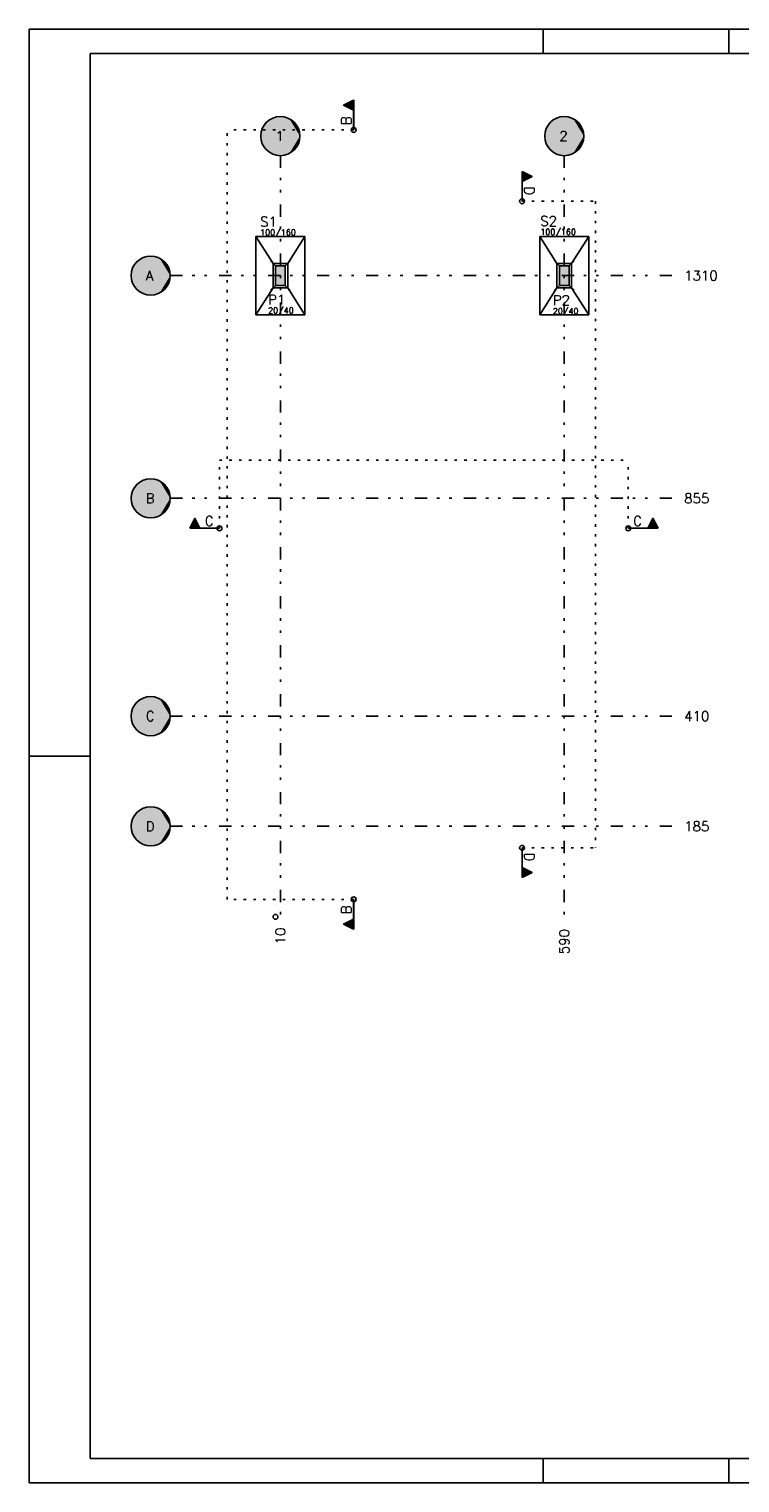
# Model space of a CAD drawing. Extents: x 0 to 84.1, y 0 to 59.4.
# Tile 1 of 5: x 0 to 29, y 0 to 59.4. Entities that reach past the tile are written whole.
import ezdxf

# ---------------------------------------------------------------- set-up
doc = ezdxf.new("R2010")
doc.units = 0
doc.header["$MEASUREMENT"] = 0
doc.linetypes.add('ESTILO_TQS_0002', pattern=[0.4, 0.1, -0.3])
doc.linetypes.add('ESTILO_TQS_0004', pattern=[2, 0.5, -0.4, 0.1, -0.4, 0.1, -0.5])
for name, color, linetype in [('1', 1, 'CONTINUOUS'), ('2', 2, 'CONTINUOUS'), ('3', 3, 'CONTINUOUS'), ('6', 6, 'CONTINUOUS'), ('9', 9, 'CONTINUOUS')]:
    doc.layers.add(name, color=color, linetype=linetype)
doc.styles.get("Standard").update_dxf_attribs({"font": 'ROMANS.SHX'})

msp = doc.modelspace()

# ---------------------------------------------------------------- linework, layer by layer
at = {"layer": '1', "linetype": 'ESTILO_TQS_0004'}
for p, q in [((10.26838, 54.22773), (10.26838, 23.202388)), ((21.86838, 54.22773), (21.86838, 23.202388)), ((5.76838, 49.32773), (26.36838, 49.32773)), ((5.76838, 40.22773), (26.36838, 40.22773)), ((5.76838, 31.32773), (26.36838, 31.32773)), ((5.76838, 26.82773), (26.36838, 26.82773))]:
    msp.add_line(p, q, dxfattribs=at)
at = {"layer": '1', "linetype": 'Continuous'}
for p, q in [((10.06838, 49.72773), (9.86838, 49.92773)), ((10.46838, 49.72773), (10.66838, 49.92773)), ((21.66838, 49.72773), (21.46838, 49.92773)), ((22.06838, 49.72773), (22.26838, 49.92773)), ((10.26838, 49.32773), (10.26838, 49.32773)), ((10.26838, 49.32773), (10.26838, 49.32773)), ((21.86838, 49.32773), (21.86838, 49.32773)), ((21.86838, 49.32773), (21.86838, 49.32773)), ((10.06838, 48.92773), (9.86838, 48.72773)), ((10.46838, 48.92773), (10.66838, 48.72773)), ((21.66838, 48.92773), (21.46838, 48.72773)), ((22.06838, 48.92773), (22.26838, 48.72773))]:
    msp.add_line(p, q, dxfattribs=at)
for points in [[(11.26838, 50.92773), (9.26838, 50.92773)], [(9.26838, 50.92773), (9.26838, 47.72773)], [(9.96838, 49.82773), (9.26838, 50.92773)], [(10.56838, 49.82773), (11.26838, 50.92773)], [(11.26838, 47.72773), (11.26838, 50.92773)], [(22.86838, 50.92773), (20.86838, 50.92773)], [(20.86838, 50.92773), (20.86838, 47.72773)], [(21.56838, 49.82773), (20.86838, 50.92773)], [(22.16838, 49.82773), (22.86838, 50.92773)], [(22.86838, 47.72773), (22.86838, 50.92773)], [(9.96838, 48.82773), (10.56838, 48.82773), (10.56838, 49.82773), (9.96838, 49.82773), (9.96838, 48.82773)], [(21.56838, 48.82773), (22.16838, 48.82773), (22.16838, 49.82773), (21.56838, 49.82773), (21.56838, 48.82773)], [(9.96838, 48.82773), (9.26838, 47.72773)], [(10.56838, 48.82773), (11.26838, 47.72773)], [(21.56838, 48.82773), (20.86838, 47.72773)], [(22.16838, 48.82773), (22.86838, 47.72773)], [(9.26838, 47.72773), (11.26838, 47.72773)], [(20.86838, 47.72773), (22.86838, 47.72773)]]:
    msp.add_lwpolyline(points, dxfattribs=at)
for centre in [(13.264417, 55.280246), (20.144365, 52.366309), (7.782052, 39.002417), (24.484036, 39.002417), (20.144365, 25.948792), (13.264417, 23.841217), (10.06838, 23.12773), (10.06838, 23.12773), (10.06838, 23.12773)]:
    msp.add_circle(centre, 0.1, dxfattribs=at)
at = {"layer": '2', "linetype": 'Continuous'}
for p, q in [((84.100006, 59.400002), (0, 59.400002)), ((0, 59.400002), (0, 0)), ((21, 59.400002), (21, 58.400002)), ((28.600006, 58.400002), (28.600006, 59.400002)), ((0, 29.700001), (0.5, 29.700001)), ((0.5, 29.700001), (1.5, 29.700001)), ((1.5, 29.700001), (2.5, 29.700001)), ((21, 1), (21, 0)), ((28.600006, 0), (28.600006, 1)), ((0, 0), (84.100006, 0))]:
    msp.add_line(p, q, dxfattribs=at)
msp.add_lwpolyline([(83.100006, 1), (2.5, 1), (2.5, 58.400002), (83.100006, 58.400002), (83.100006, 1)], dxfattribs=at)
for centre in [(10.26838, 55.02773), (21.86838, 55.02773), (4.96838, 49.32773), (4.96838, 40.22773), (4.96838, 31.32773), (4.96838, 26.82773)]:
    msp.add_circle(centre, 0.8, dxfattribs=at)
at = {"layer": '3', "linetype": 'Continuous'}
for p, q in [((13.264417, 56.496201), (12.849585, 56.288785)), ((13.262679, 56.49338), (12.853487, 56.288785)), ((13.136777, 56.430428), (13.136777, 56.147142)), ((13.168687, 56.446383), (13.168687, 56.131186)), ((13.200597, 56.462338), (13.200597, 56.115231)), ((13.232507, 56.478294), (13.232507, 56.099275)), ((13.262678, 56.49338), (13.262678, 55.280246)), ((13.264417, 55.280246), (13.264417, 56.496201)), ((12.849585, 56.288785), (13.262679, 56.082238)), ((12.853489, 56.288785), (13.262678, 56.084189)), ((12.881495, 56.302789), (12.881495, 56.274782)), ((12.913405, 56.318744), (12.913405, 56.258827)), ((12.945316, 56.334699), (12.945316, 56.242872)), ((12.977226, 56.350653), (12.977226, 56.226917)), ((13.009136, 56.366607), (13.009136, 56.210962)), ((13.041235, 56.382658), (13.041048, 56.195006)), ((13.072957, 56.398516), (13.072957, 56.179052)), ((13.104866, 56.414471), (13.104866, 56.163097)), ((20.144365, 52.366309), (20.144365, 53.582264)), ((20.144365, 53.582264), (20.559197, 53.374849)), ((20.146103, 53.579443), (20.555295, 53.374849)), ((20.146104, 53.579443), (20.146104, 52.366309)), ((20.176275, 53.564357), (20.176275, 53.185338)), ((20.208185, 53.548401), (20.208185, 53.201294)), ((20.240095, 53.532446), (20.240095, 53.217249)), ((20.272005, 53.516491), (20.272005, 53.233205)), ((20.303916, 53.500534), (20.303916, 53.249161)), ((20.335826, 53.484579), (20.335826, 53.265116)), ((20.367547, 53.468721), (20.367734, 53.28107)), ((20.559197, 53.374849), (20.146103, 53.168302)), ((20.555294, 53.374849), (20.146104, 53.170253)), ((20.399646, 53.45267), (20.399646, 53.297025)), ((20.431556, 53.436716), (20.431556, 53.31298)), ((20.463466, 53.420762), (20.463466, 53.328935)), ((20.495377, 53.404807), (20.495377, 53.34489)), ((20.527287, 53.388852), (20.527287, 53.360845)), ((6.566097, 39.002417), (6.773513, 39.417249)), ((6.568918, 39.004155), (6.773513, 39.413347)), ((6.679641, 39.225599), (6.867292, 39.225786)), ((6.695691, 39.257698), (6.851336, 39.257698)), ((6.711645, 39.289608), (6.835381, 39.289608)), ((6.727599, 39.321518), (6.819426, 39.321518)), ((6.743555, 39.353429), (6.803471, 39.353429)), ((6.75951, 39.385339), (6.787517, 39.385339)), ((6.773513, 39.417249), (6.98006, 39.004155)), ((6.773513, 39.413346), (6.978109, 39.004156)), ((25.492575, 39.417249), (25.286028, 39.004155)), ((25.492575, 39.413346), (25.287979, 39.004156)), ((25.586448, 39.225599), (25.398796, 39.225786)), ((25.570397, 39.257698), (25.414752, 39.257698)), ((25.554443, 39.289608), (25.430707, 39.289608)), ((25.538489, 39.321518), (25.446662, 39.321518)), ((25.522534, 39.353429), (25.462617, 39.353429)), ((25.506579, 39.385339), (25.478572, 39.385339)), ((25.699991, 39.002417), (25.492575, 39.417249)), ((25.69717, 39.004155), (25.492575, 39.413347)), ((7.782052, 39.002417), (6.566097, 39.002417)), ((6.568918, 39.004156), (7.782052, 39.004156)), ((6.584004, 39.034327), (6.963023, 39.034327)), ((6.59996, 39.066237), (6.947068, 39.066237)), ((6.615915, 39.098147), (6.931112, 39.098147)), ((6.63187, 39.130057), (6.915157, 39.130057)), ((6.647827, 39.161968), (6.899201, 39.161968)), ((6.663782, 39.193878), (6.883246, 39.193878)), ((25.69717, 39.004156), (24.484036, 39.004156)), ((24.484036, 39.002417), (25.699991, 39.002417)), ((25.682084, 39.034327), (25.303065, 39.034327)), ((25.666128, 39.066237), (25.319021, 39.066237)), ((25.650173, 39.098147), (25.334976, 39.098147)), ((25.634218, 39.130057), (25.350932, 39.130057)), ((25.618261, 39.161968), (25.366887, 39.161968)), ((25.602306, 39.193878), (25.382842, 39.193878)), ((20.144365, 25.948792), (20.144365, 24.732837)), ((20.146104, 24.735658), (20.146104, 25.948792)), ((20.559197, 24.940253), (20.146103, 25.1468)), ((20.555294, 24.940253), (20.146104, 25.144849)), ((20.176275, 24.750744), (20.176275, 25.129763)), ((20.208185, 24.7667), (20.208185, 25.113807)), ((20.240095, 24.782655), (20.240095, 25.097852)), ((20.272005, 24.79861), (20.272005, 25.081897)), ((20.303916, 24.814567), (20.303916, 25.065941)), ((20.335826, 24.830522), (20.335826, 25.049986)), ((20.367547, 24.84638), (20.367734, 25.034032)), ((20.399646, 24.862431), (20.399646, 25.018076)), ((20.431556, 24.878385), (20.431556, 25.002121)), ((20.463466, 24.894339), (20.463466, 24.986166)), ((20.495377, 24.910294), (20.495377, 24.970211)), ((20.527287, 24.926249), (20.527287, 24.954256)), ((20.144365, 24.732837), (20.559197, 24.940253)), ((20.146103, 24.735658), (20.555295, 24.940253)), ((13.262678, 22.628083), (13.262678, 23.841217)), ((13.264417, 23.841217), (13.264417, 22.625262)), ((12.849585, 22.832678), (13.262679, 23.039225)), ((13.264417, 22.625262), (12.849585, 22.832678)), ((13.262679, 22.628083), (12.853487, 22.832678)), ((12.853489, 22.832678), (13.262678, 23.037274)), ((12.881495, 22.818675), (12.881495, 22.846682)), ((12.913405, 22.80272), (12.913405, 22.862636)), ((12.945316, 22.786764), (12.945316, 22.878591)), ((12.977226, 22.77081), (12.977226, 22.894546)), ((13.009136, 22.754856), (13.009136, 22.910501)), ((13.041235, 22.738806), (13.041048, 22.926457)), ((13.072957, 22.722947), (13.072957, 22.942411)), ((13.104866, 22.706992), (13.104866, 22.958366)), ((13.136777, 22.691035), (13.136777, 22.974322)), ((13.168687, 22.67508), (13.168687, 22.990277)), ((13.200597, 22.659125), (13.200597, 23.006233)), ((13.232507, 22.643169), (13.232507, 23.022188))]:
    msp.add_line(p, q, dxfattribs=at)
at = {"layer": '3', "linetype": 'ESTILO_TQS_0002'}
for p, q in [((8.090303, 23.841217), (8.090303, 55.280246)), ((13.264417, 55.280246), (8.090303, 55.280246)), ((20.144365, 52.366309), (23.146355, 52.366309)), ((23.146355, 52.366309), (23.146355, 25.948792)), ((7.782052, 41.786081), (24.484036, 41.786081)), ((7.782052, 39.002417), (7.782052, 41.786081)), ((24.484036, 39.002417), (24.484036, 41.786081)), ((20.144365, 25.948792), (23.146355, 25.948792)), ((13.264417, 23.841217), (8.090303, 23.841217))]:
    msp.add_line(p, q, dxfattribs=at)
at = {"layer": '3', "linetype": 'Continuous'}
for points in [[(13.262678, 56.49338), (12.853489, 56.288785), (13.262678, 56.084189), (13.262678, 56.49338)], [(20.146104, 53.579443), (20.555294, 53.374849), (20.146104, 53.170253), (20.146104, 53.579443)], [(6.568918, 39.004156), (6.773513, 39.413346), (6.978109, 39.004156), (6.568918, 39.004156)], [(25.69717, 39.004156), (25.492575, 39.413346), (25.287979, 39.004156), (25.69717, 39.004156)], [(20.146104, 24.735658), (20.555294, 24.940253), (20.146104, 25.144849), (20.146104, 24.735658)], [(13.262678, 22.628083), (12.853489, 22.832678), (13.262678, 23.037274), (13.262678, 22.628083)]]:
    msp.add_lwpolyline(points, dxfattribs=at)
at = {"layer": '6', "linetype": 'Continuous'}
for points in [[(10.06838, 48.92773), (10.46838, 48.92773), (10.46838, 49.72773), (10.06838, 49.72773), (10.06838, 48.92773)], [(21.66838, 48.92773), (22.06838, 48.92773), (22.06838, 49.72773), (21.66838, 49.72773), (21.66838, 48.92773)]]:
    msp.add_lwpolyline(points, dxfattribs=at)
at = {"layer": '9', "linetype": 'Continuous'}
for points in [[(11.06838, 55.02773), (9.498046, 55.243567), (9.475831, 55.136663)], [(11.06838, 55.02773), (9.534611, 55.346451), (9.498046, 55.243567)], [(11.06838, 55.02773), (9.584844, 55.443397), (9.534611, 55.346451)], [(11.06838, 55.02773), (9.647811, 55.5326), (9.584844, 55.443397)], [(11.06838, 55.02773), (9.722337, 55.612399), (9.647811, 55.5326)], [(11.06838, 55.02773), (9.807036, 55.681306), (9.722337, 55.612399)], [(11.06838, 55.02773), (9.900328, 55.738038), (9.807036, 55.681306)], [(11.06838, 55.02773), (10.000476, 55.781539), (9.900328, 55.738038)], [(11.06838, 55.02773), (10.105615, 55.810997), (10.000476, 55.781539)], [(11.06838, 55.02773), (10.213786, 55.825865), (10.105615, 55.810997)], [(11.06838, 55.02773), (10.322974, 55.825865), (10.213786, 55.825865)], [(11.06838, 55.02773), (10.431145, 55.810997), (10.322974, 55.825865)], [(11.06838, 55.02773), (10.536284, 55.781539), (10.431145, 55.810997)], [(11.06838, 55.02773), (10.636432, 55.738038), (10.536284, 55.781539)], [(11.06838, 55.02773), (10.729724, 55.681306), (10.636432, 55.738038)], [(11.06838, 55.02773), (10.814423, 55.612399), (10.729724, 55.681306)], [(11.06838, 55.02773), (10.888949, 55.5326), (10.814423, 55.612399)], [(11.06838, 55.02773), (10.951916, 55.443397), (10.888949, 55.5326)], [(11.06838, 55.02773), (11.002149, 55.346451), (10.951916, 55.443397)], [(11.06838, 55.02773), (11.038714, 55.243567), (11.002149, 55.346451)], [(11.06838, 55.02773), (11.060929, 55.136663), (11.038714, 55.243567)], [(22.66838, 55.02773), (21.098046, 55.243567), (21.075831, 55.136663)], [(22.66838, 55.02773), (21.134611, 55.346451), (21.098046, 55.243567)], [(22.66838, 55.02773), (21.184844, 55.443397), (21.134611, 55.346451)], [(22.66838, 55.02773), (21.247811, 55.5326), (21.184844, 55.443397)], [(22.66838, 55.02773), (21.322337, 55.612399), (21.247811, 55.5326)], [(22.66838, 55.02773), (21.407036, 55.681306), (21.322337, 55.612399)], [(22.66838, 55.02773), (21.500328, 55.738038), (21.407036, 55.681306)], [(22.66838, 55.02773), (21.600476, 55.781539), (21.500328, 55.738038)], [(22.66838, 55.02773), (21.705615, 55.810997), (21.600476, 55.781539)], [(22.66838, 55.02773), (21.813786, 55.825865), (21.705615, 55.810997)], [(22.66838, 55.02773), (21.922974, 55.825865), (21.813786, 55.825865)], [(22.66838, 55.02773), (22.031145, 55.810997), (21.922974, 55.825865)], [(22.66838, 55.02773), (22.136284, 55.781539), (22.031145, 55.810997)], [(22.66838, 55.02773), (22.236432, 55.738038), (22.136284, 55.781539)], [(22.66838, 55.02773), (22.329724, 55.681306), (22.236432, 55.738038)], [(22.66838, 55.02773), (22.414423, 55.612399), (22.329724, 55.681306)], [(22.66838, 55.02773), (22.488949, 55.5326), (22.414423, 55.612399)], [(22.66838, 55.02773), (22.551916, 55.443397), (22.488949, 55.5326)], [(22.66838, 55.02773), (22.602149, 55.346451), (22.551916, 55.443397)], [(22.66838, 55.02773), (22.638714, 55.243567), (22.602149, 55.346451)], [(22.66838, 55.02773), (22.660929, 55.136663), (22.638714, 55.243567)], [(11.06838, 55.02773), (9.475831, 55.136663), (9.46838, 55.02773)], [(11.06838, 55.02773), (9.46838, 55.02773), (9.475831, 54.918797)], [(11.06838, 55.02773), (9.475831, 54.918797), (9.498046, 54.811893)], [(11.06838, 55.02773), (9.498046, 54.811893), (9.534611, 54.709009)], [(11.06838, 55.02773), (9.534611, 54.709009), (9.584844, 54.612063)], [(11.06838, 55.02773), (9.584844, 54.612063), (9.647811, 54.52286)], [(11.06838, 55.02773), (9.647811, 54.52286), (9.722337, 54.443061)], [(11.06838, 55.02773), (9.722337, 54.443061), (9.807036, 54.374154)], [(11.06838, 55.02773), (9.807036, 54.374154), (9.900328, 54.317422)], [(11.06838, 55.02773), (9.900328, 54.317422), (10.000476, 54.273921)], [(11.06838, 55.02773), (10.000476, 54.273921), (10.105615, 54.244463)], [(11.06838, 55.02773), (10.105615, 54.244463), (10.213786, 54.229595)], [(11.06838, 55.02773), (10.213786, 54.229595), (10.322974, 54.229595)], [(11.06838, 55.02773), (10.322974, 54.229595), (10.431145, 54.244463)], [(11.06838, 55.02773), (10.431145, 54.244463), (10.536284, 54.273921)], [(11.06838, 55.02773), (10.536284, 54.273921), (10.636432, 54.317422)], [(11.06838, 55.02773), (10.636432, 54.317422), (10.729724, 54.374154)], [(11.06838, 55.02773), (10.729724, 54.374154), (10.814423, 54.443061)], [(11.06838, 55.02773), (10.814423, 54.443061), (10.888949, 54.52286)], [(11.06838, 55.02773), (10.888949, 54.52286), (10.951916, 54.612063)], [(11.06838, 55.02773), (10.951916, 54.612063), (11.002149, 54.709009)], [(11.06838, 55.02773), (11.002149, 54.709009), (11.038714, 54.811893)], [(11.06838, 55.02773), (11.038714, 54.811893), (11.060929, 54.918797)], [(11.06838, 55.02773), (11.060929, 54.918797), (11.06838, 55.02773)], [(22.66838, 55.02773), (21.075831, 55.136663), (21.06838, 55.02773)], [(22.66838, 55.02773), (21.06838, 55.02773), (21.075831, 54.918797)], [(22.66838, 55.02773), (21.075831, 54.918797), (21.098046, 54.811893)], [(22.66838, 55.02773), (21.098046, 54.811893), (21.134611, 54.709009)], [(22.66838, 55.02773), (21.134611, 54.709009), (21.184844, 54.612063)], [(22.66838, 55.02773), (21.184844, 54.612063), (21.247811, 54.52286)], [(22.66838, 55.02773), (21.247811, 54.52286), (21.322337, 54.443061)], [(22.66838, 55.02773), (21.322337, 54.443061), (21.407036, 54.374154)], [(22.66838, 55.02773), (21.407036, 54.374154), (21.500328, 54.317422)], [(22.66838, 55.02773), (21.500328, 54.317422), (21.600476, 54.273921)], [(22.66838, 55.02773), (21.600476, 54.273921), (21.705615, 54.244463)], [(22.66838, 55.02773), (21.705615, 54.244463), (21.813786, 54.229595)], [(22.66838, 55.02773), (21.813786, 54.229595), (21.922974, 54.229595)], [(22.66838, 55.02773), (21.922974, 54.229595), (22.031145, 54.244463)], [(22.66838, 55.02773), (22.031145, 54.244463), (22.136284, 54.273921)], [(22.66838, 55.02773), (22.136284, 54.273921), (22.236432, 54.317422)], [(22.66838, 55.02773), (22.236432, 54.317422), (22.329724, 54.374154)], [(22.66838, 55.02773), (22.329724, 54.374154), (22.414423, 54.443061)], [(22.66838, 55.02773), (22.414423, 54.443061), (22.488949, 54.52286)], [(22.66838, 55.02773), (22.488949, 54.52286), (22.551916, 54.612063)], [(22.66838, 55.02773), (22.551916, 54.612063), (22.602149, 54.709009)], [(22.66838, 55.02773), (22.602149, 54.709009), (22.638714, 54.811893)], [(22.66838, 55.02773), (22.638714, 54.811893), (22.660929, 54.918797)], [(22.66838, 55.02773), (22.660929, 54.918797), (22.66838, 55.02773)], [(5.76838, 49.32773), (4.422337, 49.912399), (4.347811, 49.8326)], [(5.76838, 49.32773), (4.507036, 49.981306), (4.422337, 49.912399)], [(5.76838, 49.32773), (4.600328, 50.038038), (4.507036, 49.981306)], [(5.76838, 49.32773), (4.700476, 50.081539), (4.600328, 50.038038)], [(5.76838, 49.32773), (4.805615, 50.110997), (4.700476, 50.081539)], [(5.76838, 49.32773), (4.913786, 50.125865), (4.805615, 50.110997)], [(5.76838, 49.32773), (5.022974, 50.125865), (4.913786, 50.125865)], [(5.76838, 49.32773), (5.131145, 50.110997), (5.022974, 50.125865)], [(5.76838, 49.32773), (5.236284, 50.081539), (5.131145, 50.110997)], [(5.76838, 49.32773), (5.336432, 50.038038), (5.236284, 50.081539)], [(5.76838, 49.32773), (5.429724, 49.981306), (5.336432, 50.038038)], [(5.76838, 49.32773), (5.514423, 49.912399), (5.429724, 49.981306)], [(5.76838, 49.32773), (5.588949, 49.8326), (5.514423, 49.912399)], [(5.76838, 49.32773), (4.175831, 49.436663), (4.16838, 49.32773)], [(5.76838, 49.32773), (4.16838, 49.32773), (4.175831, 49.218797)], [(5.76838, 49.32773), (4.198046, 49.543567), (4.175831, 49.436663)], [(5.76838, 49.32773), (4.175831, 49.218797), (4.198046, 49.111893)], [(5.76838, 49.32773), (4.234611, 49.646451), (4.198046, 49.543567)], [(5.76838, 49.32773), (4.198046, 49.111893), (4.234611, 49.009009)], [(5.76838, 49.32773), (4.284844, 49.743397), (4.234611, 49.646451)], [(5.76838, 49.32773), (4.234611, 49.009009), (4.284844, 48.912063)], [(5.76838, 49.32773), (4.347811, 49.8326), (4.284844, 49.743397)], [(5.76838, 49.32773), (4.284844, 48.912063), (4.347811, 48.82286)], [(5.76838, 49.32773), (4.347811, 48.82286), (4.422337, 48.743061)], [(5.76838, 49.32773), (4.422337, 48.743061), (4.507036, 48.674154)], [(5.76838, 49.32773), (4.507036, 48.674154), (4.600328, 48.617422)], [(5.76838, 49.32773), (4.600328, 48.617422), (4.700476, 48.573921)], [(5.76838, 49.32773), (4.700476, 48.573921), (4.805615, 48.544463)], [(5.76838, 49.32773), (4.805615, 48.544463), (4.913786, 48.529595)], [(5.76838, 49.32773), (4.913786, 48.529595), (5.022974, 48.529595)], [(5.76838, 49.32773), (5.022974, 48.529595), (5.131145, 48.544463)], [(5.76838, 49.32773), (5.131145, 48.544463), (5.236284, 48.573921)], [(5.76838, 49.32773), (5.236284, 48.573921), (5.336432, 48.617422)], [(5.76838, 49.32773), (5.336432, 48.617422), (5.429724, 48.674154)], [(5.76838, 49.32773), (5.429724, 48.674154), (5.514423, 48.743061)], [(5.76838, 49.32773), (5.514423, 48.743061), (5.588949, 48.82286)], [(5.76838, 49.32773), (5.651916, 49.743397), (5.588949, 49.8326)], [(5.76838, 49.32773), (5.588949, 48.82286), (5.651916, 48.912063)], [(5.76838, 49.32773), (5.702149, 49.646451), (5.651916, 49.743397)], [(5.76838, 49.32773), (5.651916, 48.912063), (5.702149, 49.009009)], [(5.76838, 49.32773), (5.738714, 49.543567), (5.702149, 49.646451)], [(5.76838, 49.32773), (5.702149, 49.009009), (5.738714, 49.111893)], [(5.76838, 49.32773), (5.760929, 49.436663), (5.738714, 49.543567)], [(5.76838, 49.32773), (5.738714, 49.111893), (5.760929, 49.218797)], [(5.76838, 49.32773), (5.760929, 49.218797), (5.76838, 49.32773)], [(10.06838, 48.92773), (10.46838, 48.92773), (10.46838, 49.72773)], [(10.06838, 48.92773), (10.46838, 49.72773), (10.06838, 49.72773)], [(10.06838, 48.92773), (10.06838, 49.72773), (10.06838, 48.92773)], [(21.66838, 48.92773), (22.06838, 48.92773), (22.06838, 49.72773)], [(21.66838, 48.92773), (22.06838, 49.72773), (21.66838, 49.72773)], [(21.66838, 48.92773), (21.66838, 49.72773), (21.66838, 48.92773)], [(5.76838, 40.22773), (4.805615, 41.010997), (4.700476, 40.981539)], [(5.76838, 40.22773), (4.913786, 41.025865), (4.805615, 41.010997)], [(5.76838, 40.22773), (5.022974, 41.025865), (4.913786, 41.025865)], [(5.76838, 40.22773), (5.131145, 41.010997), (5.022974, 41.025865)], [(5.76838, 40.22773), (5.236284, 40.981539), (5.131145, 41.010997)], [(5.76838, 40.22773), (4.198046, 40.443567), (4.175831, 40.336663)], [(5.76838, 40.22773), (4.234611, 40.546451), (4.198046, 40.443567)], [(5.76838, 40.22773), (4.284844, 40.643397), (4.234611, 40.546451)], [(5.76838, 40.22773), (4.347811, 40.7326), (4.284844, 40.643397)], [(5.76838, 40.22773), (4.422337, 40.812399), (4.347811, 40.7326)], [(5.76838, 40.22773), (4.507036, 40.881306), (4.422337, 40.812399)], [(5.76838, 40.22773), (4.600328, 40.938038), (4.507036, 40.881306)], [(5.76838, 40.22773), (4.700476, 40.981539), (4.600328, 40.938038)], [(5.76838, 40.22773), (5.336432, 40.938038), (5.236284, 40.981539)], [(5.76838, 40.22773), (5.429724, 40.881306), (5.336432, 40.938038)], [(5.76838, 40.22773), (5.514423, 40.812399), (5.429724, 40.881306)], [(5.76838, 40.22773), (5.588949, 40.7326), (5.514423, 40.812399)], [(5.76838, 40.22773), (5.651916, 40.643397), (5.588949, 40.7326)], [(5.76838, 40.22773), (5.702149, 40.546451), (5.651916, 40.643397)], [(5.76838, 40.22773), (5.738714, 40.443567), (5.702149, 40.546451)], [(5.76838, 40.22773), (5.760929, 40.336663), (5.738714, 40.443567)], [(5.76838, 40.22773), (4.175831, 40.336663), (4.16838, 40.22773)], [(5.76838, 40.22773), (4.16838, 40.22773), (4.175831, 40.118797)], [(5.76838, 40.22773), (4.175831, 40.118797), (4.198046, 40.011893)], [(5.76838, 40.22773), (4.198046, 40.011893), (4.234611, 39.909009)], [(5.76838, 40.22773), (4.234611, 39.909009), (4.284844, 39.812063)], [(5.76838, 40.22773), (4.284844, 39.812063), (4.347811, 39.72286)], [(5.76838, 40.22773), (4.347811, 39.72286), (4.422337, 39.643061)], [(5.76838, 40.22773), (4.422337, 39.643061), (4.507036, 39.574154)], [(5.76838, 40.22773), (4.507036, 39.574154), (4.600328, 39.517422)], [(5.76838, 40.22773), (4.600328, 39.517422), (4.700476, 39.473921)], [(5.76838, 40.22773), (4.700476, 39.473921), (4.805615, 39.444463)], [(5.76838, 40.22773), (4.805615, 39.444463), (4.913786, 39.429595)], [(5.76838, 40.22773), (4.913786, 39.429595), (5.022974, 39.429595)], [(5.76838, 40.22773), (5.022974, 39.429595), (5.131145, 39.444463)], [(5.76838, 40.22773), (5.131145, 39.444463), (5.236284, 39.473921)], [(5.76838, 40.22773), (5.236284, 39.473921), (5.336432, 39.517422)], [(5.76838, 40.22773), (5.336432, 39.517422), (5.429724, 39.574154)], [(5.76838, 40.22773), (5.429724, 39.574154), (5.514423, 39.643061)], [(5.76838, 40.22773), (5.514423, 39.643061), (5.588949, 39.72286)], [(5.76838, 40.22773), (5.588949, 39.72286), (5.651916, 39.812063)], [(5.76838, 40.22773), (5.651916, 39.812063), (5.702149, 39.909009)], [(5.76838, 40.22773), (5.702149, 39.909009), (5.738714, 40.011893)], [(5.76838, 40.22773), (5.738714, 40.011893), (5.760929, 40.118797)], [(5.76838, 40.22773), (5.760929, 40.118797), (5.76838, 40.22773)], [(5.76838, 31.32773), (4.700476, 32.081539), (4.600328, 32.038038)], [(5.76838, 31.32773), (4.805615, 32.110997), (4.700476, 32.081539)], [(5.76838, 31.32773), (4.913786, 32.125865), (4.805615, 32.110997)], [(5.76838, 31.32773), (5.022974, 32.125865), (4.913786, 32.125865)], [(5.76838, 31.32773), (5.131145, 32.110997), (5.022974, 32.125865)], [(5.76838, 31.32773), (5.236284, 32.081539), (5.131145, 32.110997)], [(5.76838, 31.32773), (5.336432, 32.038038), (5.236284, 32.081539)], [(5.76838, 31.32773), (4.198046, 31.543567), (4.175831, 31.436663)], [(5.76838, 31.32773), (4.234611, 31.646451), (4.198046, 31.543567)], [(5.76838, 31.32773), (4.284844, 31.743397), (4.234611, 31.646451)], [(5.76838, 31.32773), (4.347811, 31.8326), (4.284844, 31.743397)], [(5.76838, 31.32773), (4.422337, 31.912399), (4.347811, 31.8326)], [(5.76838, 31.32773), (4.507036, 31.981306), (4.422337, 31.912399)], [(5.76838, 31.32773), (4.600328, 32.038038), (4.507036, 31.981306)], [(5.76838, 31.32773), (5.429724, 31.981306), (5.336432, 32.038038)], [(5.76838, 31.32773), (5.514423, 31.912399), (5.429724, 31.981306)], [(5.76838, 31.32773), (5.588949, 31.8326), (5.514423, 31.912399)], [(5.76838, 31.32773), (5.651916, 31.743397), (5.588949, 31.8326)], [(5.76838, 31.32773), (5.702149, 31.646451), (5.651916, 31.743397)], [(5.76838, 31.32773), (5.738714, 31.543567), (5.702149, 31.646451)], [(5.76838, 31.32773), (5.760929, 31.436663), (5.738714, 31.543567)], [(5.76838, 31.32773), (4.175831, 31.436663), (4.16838, 31.32773)], [(5.76838, 31.32773), (4.16838, 31.32773), (4.175831, 31.218797)], [(5.76838, 31.32773), (4.175831, 31.218797), (4.198046, 31.111893)], [(5.76838, 31.32773), (4.198046, 31.111893), (4.234611, 31.009009)], [(5.76838, 31.32773), (4.234611, 31.009009), (4.284844, 30.912063)], [(5.76838, 31.32773), (4.284844, 30.912063), (4.347811, 30.82286)], [(5.76838, 31.32773), (4.347811, 30.82286), (4.422337, 30.743061)], [(5.76838, 31.32773), (4.422337, 30.743061), (4.507036, 30.674154)], [(5.76838, 31.32773), (4.507036, 30.674154), (4.600328, 30.617422)], [(5.76838, 31.32773), (4.600328, 30.617422), (4.700476, 30.573921)], [(5.76838, 31.32773), (4.700476, 30.573921), (4.805615, 30.544463)], [(5.76838, 31.32773), (4.805615, 30.544463), (4.913786, 30.529595)], [(5.76838, 31.32773), (4.913786, 30.529595), (5.022974, 30.529595)], [(5.76838, 31.32773), (5.022974, 30.529595), (5.131145, 30.544463)], [(5.76838, 31.32773), (5.131145, 30.544463), (5.236284, 30.573921)], [(5.76838, 31.32773), (5.236284, 30.573921), (5.336432, 30.617422)], [(5.76838, 31.32773), (5.336432, 30.617422), (5.429724, 30.674154)], [(5.76838, 31.32773), (5.429724, 30.674154), (5.514423, 30.743061)], [(5.76838, 31.32773), (5.514423, 30.743061), (5.588949, 30.82286)], [(5.76838, 31.32773), (5.588949, 30.82286), (5.651916, 30.912063)], [(5.76838, 31.32773), (5.651916, 30.912063), (5.702149, 31.009009)], [(5.76838, 31.32773), (5.702149, 31.009009), (5.738714, 31.111893)], [(5.76838, 31.32773), (5.738714, 31.111893), (5.760929, 31.218797)], [(5.76838, 31.32773), (5.760929, 31.218797), (5.76838, 31.32773)], [(5.76838, 26.82773), (4.347811, 27.3326), (4.284844, 27.243397)], [(5.76838, 26.82773), (4.422337, 27.412399), (4.347811, 27.3326)], [(5.76838, 26.82773), (4.507036, 27.481306), (4.422337, 27.412399)], [(5.76838, 26.82773), (4.600328, 27.538038), (4.507036, 27.481306)], [(5.76838, 26.82773), (4.700476, 27.581539), (4.600328, 27.538038)], [(5.76838, 26.82773), (4.805615, 27.610997), (4.700476, 27.581539)], [(5.76838, 26.82773), (4.913786, 27.625865), (4.805615, 27.610997)], [(5.76838, 26.82773), (5.022974, 27.625865), (4.913786, 27.625865)], [(5.76838, 26.82773), (5.131145, 27.610997), (5.022974, 27.625865)], [(5.76838, 26.82773), (5.236284, 27.581539), (5.131145, 27.610997)], [(5.76838, 26.82773), (5.336432, 27.538038), (5.236284, 27.581539)], [(5.76838, 26.82773), (5.429724, 27.481306), (5.336432, 27.538038)], [(5.76838, 26.82773), (5.514423, 27.412399), (5.429724, 27.481306)], [(5.76838, 26.82773), (5.588949, 27.3326), (5.514423, 27.412399)], [(5.76838, 26.82773), (5.651916, 27.243397), (5.588949, 27.3326)], [(5.76838, 26.82773), (4.175831, 26.936663), (4.16838, 26.82773)], [(5.76838, 26.82773), (4.16838, 26.82773), (4.175831, 26.718797)], [(5.76838, 26.82773), (4.198046, 27.043567), (4.175831, 26.936663)], [(5.76838, 26.82773), (4.175831, 26.718797), (4.198046, 26.611893)], [(5.76838, 26.82773), (4.234611, 27.146451), (4.198046, 27.043567)], [(5.76838, 26.82773), (4.198046, 26.611893), (4.234611, 26.509009)], [(5.76838, 26.82773), (4.284844, 27.243397), (4.234611, 27.146451)], [(5.76838, 26.82773), (4.234611, 26.509009), (4.284844, 26.412063)], [(5.76838, 26.82773), (4.284844, 26.412063), (4.347811, 26.32286)], [(5.76838, 26.82773), (4.347811, 26.32286), (4.422337, 26.243061)], [(5.76838, 26.82773), (4.422337, 26.243061), (4.507036, 26.174154)], [(5.76838, 26.82773), (4.507036, 26.174154), (4.600328, 26.117422)], [(5.76838, 26.82773), (4.600328, 26.117422), (4.700476, 26.073921)], [(5.76838, 26.82773), (4.700476, 26.073921), (4.805615, 26.044463)], [(5.76838, 26.82773), (4.805615, 26.044463), (4.913786, 26.029595)], [(5.76838, 26.82773), (4.913786, 26.029595), (5.022974, 26.029595)], [(5.76838, 26.82773), (5.022974, 26.029595), (5.131145, 26.044463)], [(5.76838, 26.82773), (5.131145, 26.044463), (5.236284, 26.073921)], [(5.76838, 26.82773), (5.236284, 26.073921), (5.336432, 26.117422)], [(5.76838, 26.82773), (5.336432, 26.117422), (5.429724, 26.174154)], [(5.76838, 26.82773), (5.429724, 26.174154), (5.514423, 26.243061)], [(5.76838, 26.82773), (5.514423, 26.243061), (5.588949, 26.32286)], [(5.76838, 26.82773), (5.588949, 26.32286), (5.651916, 26.412063)], [(5.76838, 26.82773), (5.702149, 27.146451), (5.651916, 27.243397)], [(5.76838, 26.82773), (5.651916, 26.412063), (5.702149, 26.509009)], [(5.76838, 26.82773), (5.738714, 27.043567), (5.702149, 27.146451)], [(5.76838, 26.82773), (5.702149, 26.509009), (5.738714, 26.611893)], [(5.76838, 26.82773), (5.760929, 26.936663), (5.738714, 27.043567)], [(5.76838, 26.82773), (5.738714, 26.611893), (5.760929, 26.718797)], [(5.76838, 26.82773), (5.760929, 26.718797), (5.76838, 26.82773)]]:
    msp.add_solid(points, dxfattribs=at)

# ---------------------------------------------------------------- texts
at = {"layer": '1', "linetype": 'Continuous'}
for s, p in [('1310', (26.76838, 49.12773)), ('855', (26.76838, 40.02773)), ('410', (26.76838, 31.12773)), ('185', (26.76838, 26.62773))]:
    msp.add_text(s, height=0.4, dxfattribs=at).set_placement(p)
for s, p in [('10', (10.46838, 22.002388)), ('590', (22.06838, 21.602388))]:
    msp.add_text(s, height=0.4, rotation=90, dxfattribs=at).set_placement(p)
at = {"layer": '3', "linetype": 'Continuous'}
for s, rotation, p in [('B', 90, (13.164417, 55.480246)), ('D', 270, (20.244365, 52.966309)), ('D', 270, (20.244365, 25.748792)), ('B', 90, (13.164417, 23.241217))]:
    msp.add_text(s, height=0.4, rotation=rotation, dxfattribs=at).set_placement(p)
for s, height, p in [('100/160', 0.24, (9.440543, 50.974683)), ('100/160', 0.24, (20.887499, 50.993814)), ('20/40', 0.24, (9.76561, 47.782645)), ('20/40', 0.24, (21.401245, 47.758888)), ('C', 0.4, (7.182052, 39.102417)), ('C', 0.4, (24.684036, 39.102417))]:
    msp.add_text(s, height=height, dxfattribs=at).set_placement(p)
at = {"layer": '6', "linetype": 'Continuous'}
for s, p in [('1', (10.06838, 54.82773)), ('2', (21.66838, 54.82773)), ('S1', (9.440543, 51.334683)), ('S2', (20.887499, 51.353814)), ('A', (4.76838, 49.12773)), ('P1', (9.76561, 48.142645)), ('P2', (21.401245, 48.118888)), ('B', (4.76838, 40.02773)), ('C', (4.76838, 31.12773)), ('D', (4.76838, 26.62773))]:
    msp.add_text(s, height=0.4, dxfattribs=at).set_placement(p)

doc.saveas('drawing.dxf')
